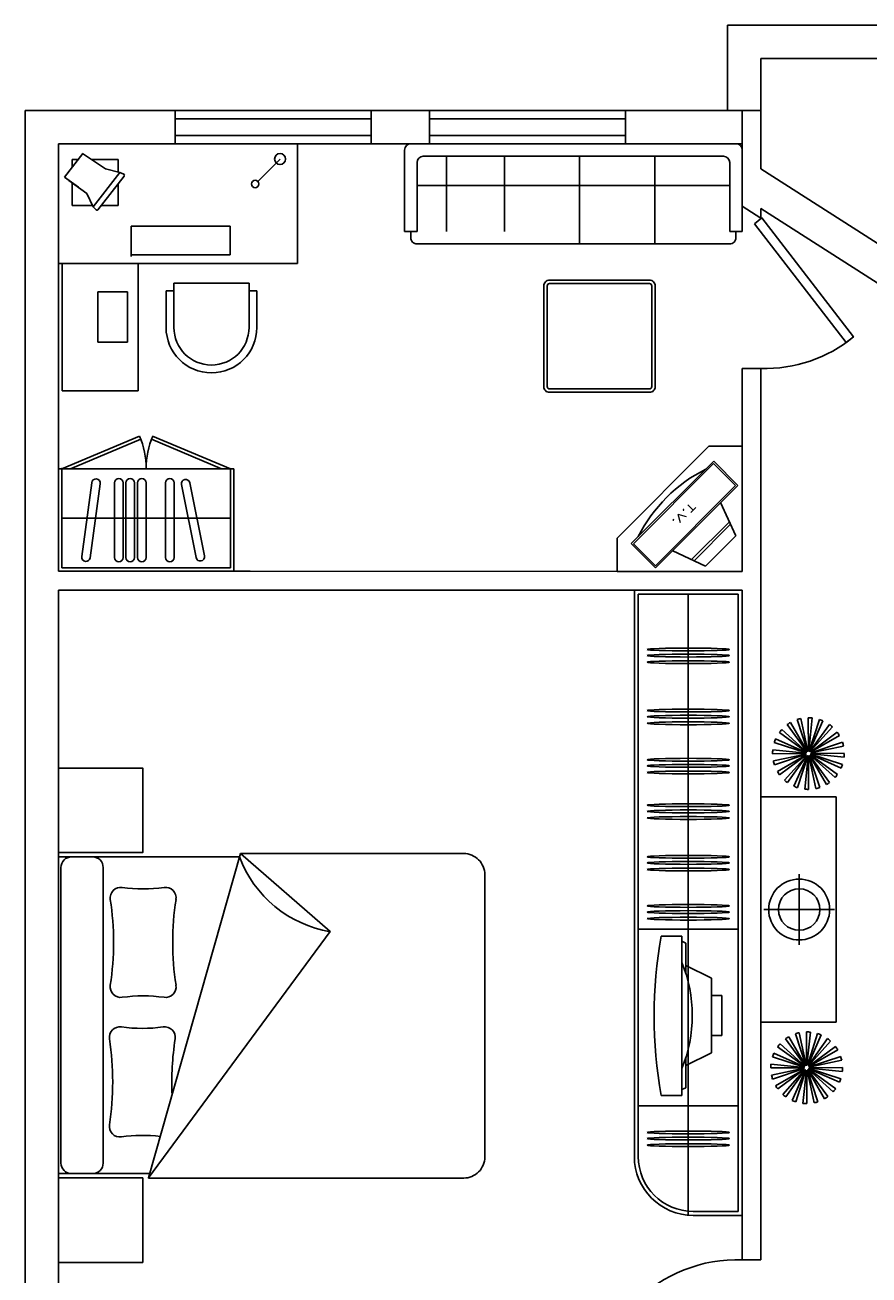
# Model space of a CAD drawing. Header units: inches. Extents: x -3371 to 2763, y -983 to 646.
# Tile 26 of 96: x -2430 to -2228, y 141 to 441. Entities that reach past the tile are written whole.
import ezdxf
from ezdxf.enums import TextEntityAlignment as Align

# ---------------------------------------------------------------- set-up
doc = ezdxf.new("R2010")
doc.units = ezdxf.units.IN
doc.header["$LTSCALE"] = 12
doc.header["$MEASUREMENT"] = 0
doc.layers.add('White', color=7, linetype='Continuous')
doc.styles.add('COMPLEX', font='COMPLEX')

msp = doc.modelspace()

# ---------------------------------------------------------------- linework, layer by layer
for p, q in [((-2339.07, 391.81), (-2336.07, 391.81)), ((-2253.57, 358.94), (-2258.07, 358.94))]:
    msp.add_line(p, q)
msp.add_arc((-2252.44, 392.01), 33.09, 268.0516, 309.5216)
at = {"layer": 'White', "color": 7}
for p, q in [((-2261.57, 420.81), (-2261.57, 441.31)), ((-2053.55, 441.31), (-2261.57, 441.31)), ((-2253.57, 420.81), (-2253.57, 433.31)), ((-2089.81, 433.31), (-2253.57, 433.31)), ((-2430.12, 420.81), (-2430.12, -60.17)), ((-2253.57, 420.81), (-2430.12, 420.81)), ((-2394.13, 420.81), (-2394.13, 412.81)), ((-2347.1, 420.81), (-2394.13, 420.81)), ((-2347.1, 420.81), (-2347.1, 412.81)), ((-2333.1, 420.81), (-2333.1, 412.81)), ((-2286.06, 420.81), (-2333.1, 420.81)), ((-2286.06, 420.81), (-2286.06, 412.81)), ((-2258.07, 420.81), (-2258.07, 400.2)), ((-2253.57, 420.81), (-2253.57, 406.82)), ((-2347.1, 418.81), (-2394.13, 418.81)), ((-2286.06, 418.81), (-2333.1, 418.81)), ((-2347.1, 414.81), (-2394.13, 414.81)), ((-2286.06, 414.81), (-2333.1, 414.81)), ((-2258.07, 412.81), (-2422.12, 412.81)), ((-2422.12, 412.81), (-2422.12, 310.25)), ((-2422.12, 412.81), (-2364.75, 412.81)), ((-2422.12, 412.81), (-2422.12, 384.13)), ((-2347.1, 412.81), (-2394.13, 412.81)), ((-2364.75, 412.81), (-2364.75, 384.13)), ((-2339.07, 411.31), (-2339.07, 391.81)), ((-2259.57, 412.81), (-2337.57, 412.81)), ((-2286.06, 412.81), (-2333.1, 412.81)), ((-2258.07, 391.81), (-2258.07, 411.31)), ((-2416.28, 410.52), (-2420.63, 404.84)), ((-2418.79, 409.07), (-2417.39, 409.07)), ((-2418.79, 409.07), (-2418.79, 407.25)), ((-2416.33, 410.45), (-2410.82, 406.77)), ((-2414.27, 409.07), (-2407.76, 409.07)), ((-2407.76, 409.07), (-2407.76, 406.05)), ((-2368.93, 409.15), (-2374.29, 403.8)), ((-2336.07, 391.81), (-2336.07, 408.31)), ((-2334.57, 409.81), (-2262.57, 409.81)), ((-2329.05, 409.81), (-2329.05, 391.81)), ((-2297.07, 409.81), (-2297.07, 388.81)), ((-2279.07, 409.81), (-2279.07, 388.81)), ((-2261.07, 408.31), (-2261.07, 391.81)), ((-2407.35, 405.96), (-2413.74, 397.71)), ((-2406.36, 405.08), (-2412.65, 396.96)), ((-2407.35, 405.96), (-2410.82, 406.77)), ((-2407.35, 405.96), (-2406.4, 405.49)), ((-2420.63, 404.84), (-2417.33, 402.38)), ((-2419.58, 404.04), (-2415.32, 400.89)), ((-2418.79, 403.47), (-2418.79, 398.04)), ((-2407.76, 403.28), (-2407.76, 398.04)), ((-2261.07, 402.79), (-2336.07, 402.79)), ((-2415.32, 400.89), (-2413.74, 397.71)), ((-2418.79, 398.04), (-2413.9, 398.04)), ((-2413.74, 397.71), (-2413.06, 396.99)), ((-2411.81, 398.04), (-2407.76, 398.04)), ((-2253.57, 397.31), (-2253.57, 394.94)), ((-2380.88, 393.08), (-2404.67, 393.08)), ((-2404.67, 393.08), (-2404.67, 385.81)), ((-2380.88, 386.2), (-2380.88, 393.08)), ((-2261.07, 391.81), (-2258.07, 391.81)), ((-2422.12, 384.13), (-2364.75, 384.13)), ((-2421.2, 384.13), (-2421.2, 353.58)), ((-2404.54, 386.2), (-2380.88, 386.2)), ((-2402.94, 353.58), (-2402.94, 384.13)), ((-2394.39, 379.4), (-2376.39, 379.4)), ((-2394.39, 368.74), (-2394.39, 379.4)), ((-2376.39, 368.74), (-2376.39, 379.4)), ((-2412.66, 365.19), (-2412.66, 377.27)), ((-2412.66, 377.27), (-2405.55, 377.27)), ((-2405.55, 377.27), (-2405.55, 365.19)), ((-2396.29, 368.74), (-2396.29, 377.51)), ((-2394.39, 377.51), (-2396.29, 377.51)), ((-2374.5, 377.51), (-2376.39, 377.51)), ((-2376.39, 377.51), (-2374.5, 377.51)), ((-2374.5, 368.74), (-2374.5, 377.51)), ((-2405.55, 365.19), (-2412.66, 365.19)), ((-2258.07, 358.94), (-2258.07, 310.23)), ((-2253.57, 358.94), (-2253.57, 145.08)), ((-2421.2, 353.58), (-2402.94, 353.58)), ((-2266.07, 340.23), (-2288.07, 318.23)), ((-2258.07, 340.23), (-2266.07, 340.23)), ((-2258.07, 310.23), (-2258.07, 340.23)), ((-2284.69, 316.9), (-2264.91, 336.68)), ((-2284.19, 316.86), (-2264.94, 336.12)), ((-2264.94, 336.12), (-2259.66, 330.84)), ((-2264.91, 336.68), (-2259.11, 330.87)), ((-2259.66, 330.84), (-2278.91, 311.59)), ((-2259.11, 330.87), (-2278.88, 311.09)), ((-2263.27, 326.72), (-2259.61, 318.76)), ((-2261.15, 322.15), (-2270.26, 313.05)), ((-2260.86, 321.52), (-2269.63, 312.75)), ((-2288.07, 318.23), (-2288.07, 310.23)), ((-2259.61, 318.76), (-2266.86, 311.51)), ((-2278.88, 311.09), (-2284.69, 316.9)), ((-2278.91, 311.59), (-2284.19, 316.86)), ((-2266.86, 311.51), (-2274.74, 315.16)), ((-2258.07, 310.23), (-2422.12, 310.25)), ((-2376.1, 310.25), (-2422.12, 310.25)), ((-2288.07, 310.23), (-2258.07, 310.23)), ((-2422.12, 305.75), (-2422.12, 101.7)), ((-2258.07, 305.73), (-2422.12, 305.75)), ((-2376.1, 305.75), (-2422.12, 305.75)), ((-2258.07, 305.73), (-2283.95, 305.73)), ((-2283.95, 169.85), (-2283.95, 305.73)), ((-2283.01, 304.79), (-2259.01, 304.79)), ((-2283.01, 169.85), (-2283.01, 304.79)), ((-2271.01, 155.73), (-2271.01, 304.79)), ((-2259.01, 304.79), (-2259.01, 156.68)), ((-2258.07, 305.73), (-2258.07, 145.08)), ((-2258.07, 305.73), (-2258.07, 155.73)), ((-2242.54, 267.02), (-2247.28, 273.47)), ((-2242.49, 267.06), (-2246.49, 273.98)), ((-2242.38, 267.11), (-2244.89, 274.7)), ((-2242.31, 267.12), (-2243.98, 274.94)), ((-2242.19, 267.14), (-2242.23, 275.13)), ((-2242.12, 267.13), (-2241.3, 275.09)), ((-2242, 267.11), (-2239.57, 274.73)), ((-2241.94, 267.09), (-2238.7, 274.39)), ((-2241.84, 267.02), (-2237.17, 273.52)), ((-2241.78, 266.98), (-2236.44, 272.93)), ((-2242.74, 266.78), (-2250.05, 270.03)), ((-2242.68, 266.89), (-2249.17, 271.55)), ((-2242.64, 266.94), (-2248.58, 272.28)), ((-2241.7, 266.89), (-2235.26, 271.62)), ((-2241.67, 266.84), (-2234.74, 270.84)), ((-2242.79, 266.6), (-2250.74, 267.43)), ((-2242.76, 266.72), (-2250.38, 269.15)), ((-2241.61, 266.72), (-2234.02, 269.23)), ((-2241.6, 266.66), (-2233.78, 268.33)), ((-2242.79, 266.53), (-2250.79, 266.49)), ((-2242.78, 266.41), (-2250.6, 264.74)), ((-2242.76, 266.34), (-2250.35, 263.84)), ((-2242.71, 266.23), (-2249.63, 262.23)), ((-2242.67, 266.18), (-2249.12, 261.44)), ((-2242.59, 266.09), (-2247.94, 260.14)), ((-2242.54, 266.04), (-2247.21, 259.55)), ((-2242.43, 265.98), (-2245.68, 258.68)), ((-2242.37, 265.96), (-2244.8, 258.34)), ((-2242.25, 265.93), (-2243.08, 257.98)), ((-2242.18, 265.93), (-2242.14, 257.93)), ((-2242.06, 265.94), (-2240.39, 258.12)), ((-2242, 265.96), (-2239.49, 258.37)), ((-2241.89, 266.01), (-2237.88, 259.09)), ((-2241.83, 266.05), (-2237.1, 259.6)), ((-2241.74, 266.13), (-2235.79, 260.78)), ((-2241.7, 266.18), (-2235.2, 261.51)), ((-2241.64, 266.29), (-2234.33, 263.04)), ((-2241.61, 266.35), (-2234, 263.92)), ((-2241.59, 266.47), (-2233.63, 265.64)), ((-2241.58, 266.54), (-2233.59, 266.58)), ((-2235.57, 256.1), (-2253.57, 256.1)), ((-2253.57, 256.1), (-2253.57, 202.1)), ((-2235.57, 202.1), (-2235.57, 256.1)), ((-2244.41, 220.62), (-2244.41, 237.57)), ((-2252.88, 229.1), (-2235.94, 229.1)), ((-2283.01, 224.37), (-2259.01, 224.37)), ((-2272.53, 222.69), (-2277.55, 222.69)), ((-2272.53, 184.51), (-2272.53, 222.69)), ((-2271.6, 221.03), (-2272.53, 221.48)), ((-2271.6, 213.81), (-2271.6, 221.03)), ((-2265.46, 212.62), (-2271.6, 215.65)), ((-2265.46, 194.74), (-2265.46, 212.62)), ((-2265.47, 208.5), (-2262.96, 208.5)), ((-2262.96, 198.86), (-2262.96, 208.5)), ((-2253.57, 202.1), (-2235.57, 202.1)), ((-2265.46, 198.86), (-2262.96, 198.86)), ((-2242.97, 191.62), (-2247.71, 198.07)), ((-2242.92, 191.66), (-2246.92, 198.58)), ((-2242.81, 191.71), (-2245.31, 199.3)), ((-2242.74, 191.73), (-2244.41, 199.55)), ((-2242.62, 191.74), (-2242.66, 199.74)), ((-2242.55, 191.74), (-2241.72, 199.69)), ((-2242.43, 191.71), (-2240, 199.33)), ((-2242.37, 191.69), (-2239.12, 199)), ((-2242.26, 191.63), (-2237.6, 198.12)), ((-2243.11, 191.49), (-2249.6, 196.16)), ((-2243.06, 191.54), (-2249.01, 196.89)), ((-2242.21, 191.59), (-2236.87, 197.53)), ((-2242.13, 191.49), (-2235.68, 196.23)), ((-2242.09, 191.44), (-2235.17, 195.44)), ((-2265.46, 194.74), (-2271.6, 191.72)), ((-2271.6, 186.34), (-2271.6, 193.55)), ((-2243.22, 191.2), (-2251.17, 192.03)), ((-2243.19, 191.32), (-2250.81, 193.75)), ((-2243.17, 191.38), (-2250.47, 194.63)), ((-2242.04, 191.33), (-2234.45, 193.84)), ((-2242.03, 191.26), (-2234.21, 192.93)), ((-2243.22, 191.13), (-2251.22, 191.09)), ((-2243.21, 191.01), (-2251.03, 189.34)), ((-2243.19, 190.95), (-2250.78, 188.44)), ((-2243.14, 190.84), (-2250.06, 186.83)), ((-2243.1, 190.78), (-2249.55, 186.05)), ((-2243.02, 190.69), (-2248.37, 184.74)), ((-2242.97, 190.65), (-2247.64, 184.15)), ((-2242.86, 190.59), (-2246.11, 183.28)), ((-2242.8, 190.56), (-2245.23, 182.95)), ((-2242.68, 190.54), (-2243.51, 182.58)), ((-2242.61, 190.53), (-2242.57, 182.54)), ((-2242.49, 190.55), (-2240.82, 182.73)), ((-2242.43, 190.56), (-2239.92, 182.97)), ((-2242.31, 190.62), (-2238.31, 183.69)), ((-2242.26, 190.65), (-2237.53, 184.21)), ((-2242.17, 190.73), (-2236.22, 185.39)), ((-2242.13, 190.79), (-2235.63, 186.12)), ((-2242.07, 190.89), (-2234.76, 187.65)), ((-2242.04, 190.95), (-2234.42, 188.52)), ((-2242.02, 191.07), (-2234.06, 190.24)), ((-2242.01, 191.14), (-2234.02, 191.18)), ((-2271.6, 186.34), (-2272.53, 185.89)), ((-2272.53, 184.51), (-2277.55, 184.51)), ((-2283.01, 182.02), (-2259.01, 182.02)), ((-2259.01, 156.68), (-2269.83, 156.68)), ((-2258.07, 155.73), (-2269.83, 155.73)), ((-2253.57, 145.08), (-2258.07, 145.08))]:
    msp.add_line(p, q, dxfattribs=at)
at = {"layer": 'White', "color": 7, "linetype": 'Continuous'}
for p, q in [((-2253.57, 406.82), (-2209.1, 378.27)), ((-2258.07, 397.83), (-2253.57, 394.94)), ((-2253.57, 397.31), (-2211.45, 370.27)), ((-2233.17, 365.11), (-2255.12, 393.64)), ((-2421.3, 334.87), (-2402.63, 342.68)), ((-2419.18, 334.87), (-2402.33, 341.92)), ((-2382.95, 334.87), (-2399.8, 341.92)), ((-2380.82, 334.87), (-2399.5, 342.68)), ((-2422.12, 334.87), (-2422.12, 310.25)), ((-2422.12, 334.87), (-2421.85, 334.87)), ((-2421.85, 334.87), (-2380.82, 334.87)), ((-2421.3, 334.87), (-2421.3, 311.07)), ((-2380.82, 334.87), (-2380, 334.87)), ((-2380.82, 334.87), (-2380.82, 311.07)), ((-2380, 334.87), (-2380, 310.25)), ((-2416.52, 313.78), (-2414.13, 331.51)), ((-2414.49, 313.5), (-2412.09, 331.24)), ((-2408.66, 313.56), (-2408.66, 331.46)), ((-2406.61, 313.56), (-2406.61, 331.46)), ((-2405.93, 313.56), (-2405.93, 331.46)), ((-2403.88, 313.56), (-2403.88, 331.46)), ((-2403.14, 313.56), (-2403.14, 331.46)), ((-2401.09, 313.56), (-2401.09, 331.46)), ((-2396.41, 313.56), (-2396.41, 331.46)), ((-2394.35, 313.56), (-2394.35, 331.46)), ((-2389.1, 313.53), (-2392.6, 331.08)), ((-2387.08, 313.93), (-2390.59, 331.48)), ((-2380.82, 322.97), (-2421.3, 322.97)), ((-2380, 310.25), (-2422.12, 310.25)), ((-2421.3, 311.07), (-2380.82, 311.07))]:
    msp.add_line(p, q, dxfattribs=at)
at = {"layer": 'White', "color": 7}
for points in [[(-2315.07, 409.81), (-2315.07, 391.81)], [(-2255.12, 393.64), (-2253.34, 395.02), (-2231.38, 366.48), (-2233.17, 365.11)], [(-2422.12, 241.73), (-2422.12, 165.73), (-2400.16, 165.73)], [(-2378.7, 241.73), (-2422.12, 241.73)]]:
    msp.add_lwpolyline(points, dxfattribs=at)
for points in [[(-2337.57, 391.81), (-2337.57, 390.31, 0.414214), (-2336.07, 388.81), (-2261.07, 388.81, 0.414214), (-2259.57, 390.31), (-2259.57, 391.81)], [(-2400.47, 164.7), (-2400.47, 164.67), (-2324.89, 164.67, 0.414214), (-2319.82, 169.74), (-2319.82, 237.46, 0.414214), (-2324.89, 242.53), (-2378.46, 242.53)]]:
    msp.add_lwpolyline(points, format="xyb", dxfattribs=at)
for points in [[(-2278.93, 378.72), (-2278.93, 354.56, -0.414214), (-2280.31, 353.19), (-2304.31, 353.19, -0.414214), (-2305.68, 354.56), (-2305.68, 378.72, -0.414214), (-2304.31, 380.09), (-2280.31, 380.09, -0.414214)], [(-2279.76, 378.72), (-2279.76, 354.56, -0.414214), (-2280.31, 354.01), (-2304.31, 354.01, -0.414214), (-2304.86, 354.56), (-2304.86, 378.72, -0.414214), (-2304.31, 379.27), (-2280.31, 379.27, -0.414214)], [(-2421.51, 239.19), (-2421.51, 168.26, 0.414214), (-2418.97, 165.73), (-2413.91, 165.73, 0.414214), (-2411.37, 168.26), (-2411.37, 239.19, 0.414214), (-2413.91, 241.73), (-2418.97, 241.73, 0.414214)]]:
    msp.add_lwpolyline(points, format="xyb", close=True, dxfattribs=at)
for points in [[(-2422.12, 242.76), (-2422.12, 263.03), (-2401.86, 263.03), (-2401.86, 242.76)], [(-2378.46, 242.53), (-2400.47, 164.7), (-2356.88, 223.79)], [(-2422.12, 164.7), (-2422.12, 144.43), (-2401.86, 144.43), (-2401.86, 164.7)]]:
    msp.add_lwpolyline(points, close=True, dxfattribs=at)
for centre, radius in [((-2368.93, 409.15), 1.32), ((-2374.91, 403.17), 0.883), ((-2244.41, 229.1), 7.31), ((-2244.41, 229.1), 4.97)]:
    msp.add_circle(centre, radius, dxfattribs=at)
for centre, radius, start, end in [((-2337.57, 411.31), 1.5, 90, 180), ((-2259.57, 411.31), 1.5, 360, 90), ((-2334.57, 408.31), 1.5, 90, 180), ((-2262.57, 408.31), 1.5, 0, 90), ((-2406.55, 405.27), 0.264, 314.7879, 69.6095), ((-2412.84, 397.23), 0.33, 211.3303, 304.8431), ((-2385.39, 368.74), 10.89, 180, 0), ((-2385.39, 368.74), 9, 180, 0), ((-2250.42, 302.16), 36.49, 116.7151, 153.287), ((-2242.19, 266.53), 8.6, 120.0432, 126.2899), ((-2242.19, 266.53), 8.6, 102.0432, 108.2899), ((-2242.19, 266.53), 8.6, 84.0432, 90.2899), ((-2242.19, 266.53), 8.6, 66.0432, 72.2899), ((-2242.19, 266.53), 8.6, 48.0432, 54.2899), ((-2242.19, 266.53), 8.6, 156.0432, 162.2899), ((-2242.19, 266.53), 8.6, 138.0432, 144.2899), ((-2242.19, 266.53), 8.6, 30.0432, 36.2899), ((-2242.19, 266.53), 8.6, 174.0432, 180.2899), ((-2242.19, 266.53), 0.603, 138.0432, 144.2899), ((-2242.19, 266.53), 0.603, 120.0432, 126.2899), ((-2242.19, 266.53), 0.603, 102.0432, 108.2899), ((-2242.19, 266.53), 0.603, 84.0432, 90.2899), ((-2242.19, 266.53), 0.603, 66.0432, 72.2899), ((-2242.19, 266.53), 0.603, 48.0432, 54.2899), ((-2242.19, 266.53), 8.6, 12.0432, 18.2899), ((-2242.19, 266.53), 8.6, 192.0432, 198.2899), ((-2242.19, 266.53), 0.603, 174.0432, 180.2899), ((-2242.19, 266.53), 0.603, 192.0432, 198.2899), ((-2242.19, 266.53), 0.603, 156.0432, 162.2899), ((-2242.19, 266.53), 0.603, 210.0432, 216.2899), ((-2242.19, 266.53), 0.603, 228.0432, 234.2899), ((-2242.19, 266.53), 0.603, 246.0432, 252.2899), ((-2242.19, 266.53), 0.603, 264.0432, 270.2899), ((-2242.19, 266.53), 0.603, 282.0432, 288.2899), ((-2242.19, 266.53), 0.603, 300.0432, 306.2899), ((-2242.19, 266.53), 0.603, 318.0432, 324.2899), ((-2242.19, 266.53), 0.603, 30.0432, 36.2899), ((-2242.19, 266.53), 0.603, 336.0432, 342.2899), ((-2242.19, 266.53), 0.603, 12.0432, 18.2899), ((-2242.19, 266.53), 0.603, 354.0432, 0.2899), ((-2242.19, 266.53), 8.6, 336.0432, 342.2899), ((-2242.19, 266.53), 8.6, 354.0432, 0.2899), ((-2242.19, 266.53), 8.6, 210.0432, 216.2899), ((-2242.19, 266.53), 8.6, 318.0432, 324.2899), ((-2242.19, 266.53), 8.6, 228.0432, 234.2899), ((-2242.19, 266.53), 8.6, 246.0432, 252.2899), ((-2242.19, 266.53), 8.6, 264.0432, 270.2899), ((-2242.19, 266.53), 8.6, 282.0432, 288.2899), ((-2242.19, 266.53), 8.6, 300.0432, 306.2899), ((-2352.23, 251.68), 28.28, 200.6076, 260.5328), ((-2407.16, 231.9), 2.53, 81.958, 188.7701), ((-2401.79, 269.94), 35.89, 261.958, 278.042), ((-2396.41, 231.9), 2.53, 351.2299, 98.042), ((-2476.37, 221.22), 67.49, 351.2299, 8.7701), ((-2327.2, 221.22), 67.49, 171.2299, 188.7701), ((-2407.16, 210.54), 2.53, 171.2299, 278.042), ((-2396.41, 210.54), 2.53, 261.958, 8.7701), ((-2401.79, 172.5), 35.89, 81.958, 98.042), ((-2407.37, 198.43), 2.53, 81.958, 188.7701), ((-2401.99, 236.47), 35.89, 261.958, 278.042), ((-2396.62, 198.43), 2.53, 351.2299, 98.042), ((-2476.58, 187.75), 67.49, 351.2299, 8.7701), ((-2327.41, 187.75), 67.49, 171.2299, 182.6369), ((-2242.62, 191.14), 8.6, 120.0432, 126.2899), ((-2242.62, 191.14), 8.6, 102.0432, 108.2899), ((-2242.62, 191.14), 8.6, 84.0432, 90.2899), ((-2242.62, 191.14), 8.6, 66.0432, 72.2899), ((-2242.62, 191.14), 8.6, 48.0432, 54.2899), ((-2242.62, 191.14), 8.6, 138.0432, 144.2899), ((-2242.62, 191.14), 8.6, 30.0432, 36.2899), ((-2242.62, 191.14), 8.6, 174.0432, 180.2899), ((-2242.62, 191.14), 8.6, 156.0432, 162.2899), ((-2242.62, 191.14), 8.6, 12.0432, 18.2899), ((-2242.62, 191.14), 8.6, 192.0432, 198.2899), ((-2242.62, 191.14), 0.603, 174.0432, 180.2899), ((-2242.62, 191.14), 0.603, 192.0432, 198.2899), ((-2242.62, 191.14), 0.603, 156.0432, 162.2899), ((-2242.62, 191.14), 0.603, 210.0432, 216.2899), ((-2242.62, 191.14), 0.603, 138.0432, 144.2899), ((-2242.62, 191.14), 0.603, 228.0432, 234.2899), ((-2242.62, 191.14), 0.603, 120.0432, 126.2899), ((-2242.62, 191.14), 0.603, 246.0432, 252.2899), ((-2242.62, 191.14), 0.603, 102.0432, 108.2899), ((-2242.62, 191.14), 0.603, 264.0432, 270.2899), ((-2242.62, 191.14), 0.603, 84.0432, 90.2899), ((-2242.62, 191.14), 0.603, 282.0432, 288.2899), ((-2242.62, 191.14), 0.603, 66.0432, 72.2899), ((-2242.62, 191.14), 0.603, 300.0432, 306.2899), ((-2242.62, 191.14), 0.603, 48.0432, 54.2899), ((-2242.62, 191.14), 0.603, 318.0432, 324.2899), ((-2242.62, 191.14), 0.603, 30.0432, 36.2899), ((-2242.62, 191.14), 0.603, 336.0432, 342.2899), ((-2242.62, 191.14), 0.603, 12.0432, 18.2899), ((-2242.62, 191.14), 0.603, 354.0432, 0.2899), ((-2242.62, 191.14), 8.6, 354.0432, 0.2899), ((-2242.62, 191.14), 8.6, 210.0432, 216.2899), ((-2242.62, 191.14), 8.6, 318.0432, 324.2899), ((-2242.62, 191.14), 8.6, 336.0432, 342.2899), ((-2242.62, 191.14), 8.6, 228.0432, 234.2899), ((-2242.62, 191.14), 8.6, 246.0432, 252.2899), ((-2242.62, 191.14), 8.6, 282.0432, 288.2899), ((-2242.62, 191.14), 8.6, 300.0432, 306.2899), ((-2242.62, 191.14), 8.6, 264.0432, 270.2899), ((-2407.37, 177.07), 2.53, 171.2299, 278.042), ((-2401.99, 139.03), 35.89, 83.0603, 98.042), ((-2269.83, 169.85), 14.12, 180, 270), ((-2269.83, 169.85), 13.18, 180, 270), ((-2259.19, 110.2), 34.89, 88.1524, 181.8476)]:
    msp.add_arc(centre, radius, start, end, dxfattribs=at)
at = {"layer": 'White', "color": 7, "linetype": 'Continuous'}
for centre, radius, start, end in [((-2421.3, 334.87), 20.24, 0, 22.7044), ((-2380.82, 334.87), 20.24, 157.2956, 180), ((-2413.11, 331.38), 1.03, 352.3103, 172.3103), ((-2407.63, 331.46), 1.03, 0, 180), ((-2404.91, 331.46), 1.03, 0, 180), ((-2402.11, 331.46), 1.03, 0, 180), ((-2395.38, 331.46), 1.03, 0, 180), ((-2391.6, 331.28), 1.03, 11.3007, 191.3007), ((-2415.5, 313.64), 1.03, 172.3103, 352.3103), ((-2407.63, 313.56), 1.03, 180, 0), ((-2404.91, 313.56), 1.03, 180, 0), ((-2402.11, 313.56), 1.03, 180, 0), ((-2395.38, 313.56), 1.03, 180, 0), ((-2388.09, 313.73), 1.03, 191.3007, 11.3007)]:
    msp.add_arc(centre, radius, start, end, dxfattribs=at)
at = {"layer": 'White', "color": 7}
for centre in [(-2271.01, 291.49), (-2271.01, 290.02), (-2271.01, 288.44), (-2271.01, 276.83), (-2271.01, 275.36), (-2271.01, 273.78), (-2271.01, 265.04), (-2271.01, 263.57), (-2271.01, 261.99), (-2271.01, 254.12), (-2271.01, 252.65), (-2271.01, 251.06), (-2271.01, 241.75), (-2271.01, 240.28), (-2271.01, 238.7), (-2271.01, 229.96), (-2271.01, 228.49), (-2271.01, 226.91), (-2271.01, 175.62), (-2271.01, 174.15), (-2271.01, 172.57)]:
    msp.add_ellipse(centre, major_axis=(-9.84, 0), ratio=0.034448, dxfattribs=at)
for centre, major_axis, start_param, end_param in [((-2212.23, 203.6), (0, 86.12), 1.347292, 1.7943), ((-2290.79, 203.68), (0, 26.66), 4.216526, 5.208252)]:
    msp.add_ellipse(centre, major_axis=major_axis, ratio=0.777778, start_param=start_param, end_param=end_param, dxfattribs=at)
at = {"layer": 'White', "color": 7, "linetype": 'Continuous'}
for p in [(-2421.3, 334.87), (-2401.06, 334.87)]:
    msp.add_point(p, dxfattribs=at)

# ---------------------------------------------------------------- texts
at = {"layer": 'White', "color": 7, "style": 'COMPLEX', "width": 1.504743}
msp.add_text('T.V.', height=1.784, rotation=225, dxfattribs=at).set_placement((-2270.39, 326.9), (-2275.09, 322.2), align=Align.FIT)

doc.saveas('drawing.dxf')
